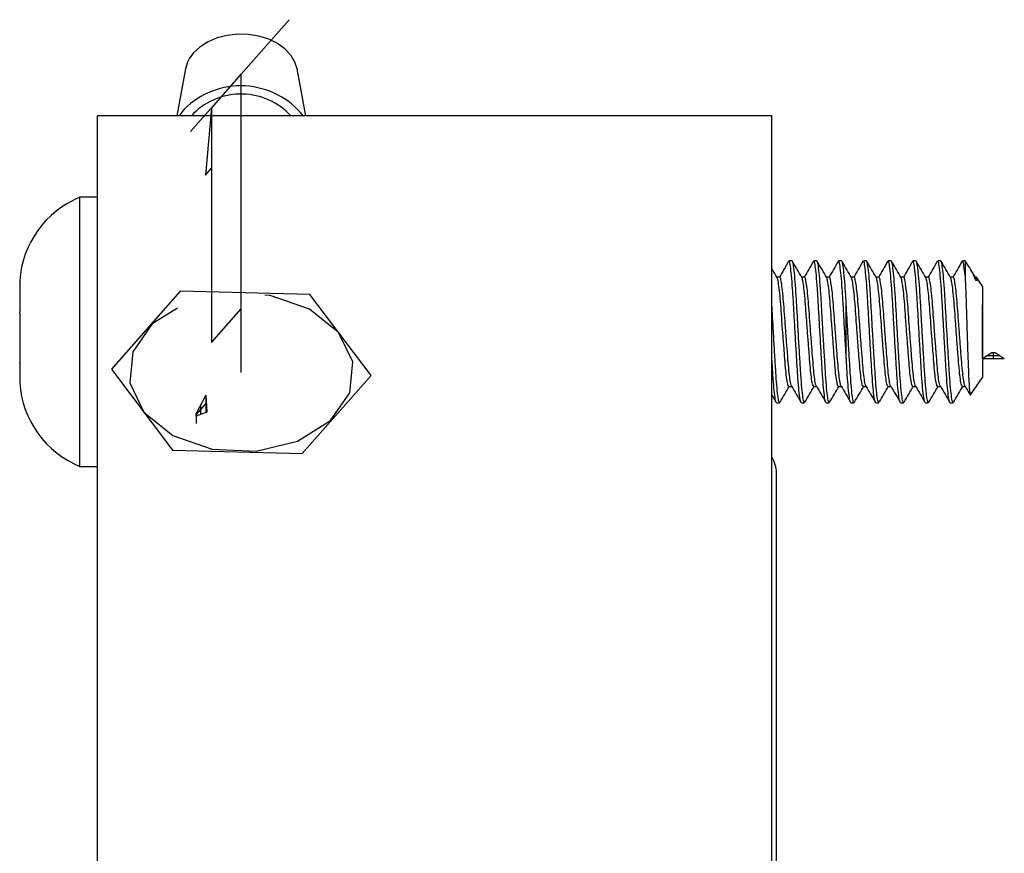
# Model space of a CAD drawing. Header units: inches. Extents: x 1.2 to 18.5, y 2.5 to 15.5.
# Tile 5 of 14: x 10.5 to 11.6, y 3.7 to 4.6. Entities that reach past the tile are written whole.
import ezdxf

# ---------------------------------------------------------------- set-up
doc = ezdxf.new("R2010")
doc.units = ezdxf.units.IN
doc.header["$MEASUREMENT"] = 0
doc.linetypes.add('CENTERX2', pattern=[0.8, 0.5, -0.1, 0.1, -0.1])

msp = doc.modelspace()

# ---------------------------------------------------------------- linework, layer by layer
at = {"color": 7, "linetype": 'CENTERX2'}
for p, q in [((10.6455, 4.5058), (10.7551, 4.63)), ((10.7019, 4.2381), (10.7019, 4.5697)), ((10.6689, 4.5322), (10.6622, 4.4574)), ((10.6622, 4.4574), (10.6689, 4.4649)), ((11.3746, 4.253), (11.3746, 4.3133)), ((11.5262, 4.253), (11.5262, 4.3133)), ((11.5382, 4.253), (11.5382, 4.2598)), ((11.5451, 4.2564), (11.5313, 4.2564)), ((10.6624, 4.2126), (10.6624, 4.1933)), ((10.6517, 4.1908), (10.6624, 4.203)), ((10.657, 4.1913), (10.657, 4.2024)), ((10.6517, 4.1894), (10.6517, 4.1811))]:
    msp.add_line(p, q, dxfattribs=at)
at = {"color": 7, "linetype": 'Continuous', "lineweight": 25}
for p, q in [((10.64, 4.5755), (10.6301, 4.5231)), ((10.7737, 4.5231), (10.7639, 4.5755)), ((11.2919, 4.5231), (10.5419, 4.5231)), ((10.5419, 2.5431), (10.5419, 4.5231)), ((10.6383, 4.5305), (10.6329, 4.5231)), ((10.6489, 4.5258), (10.6467, 4.5231)), ((11.2919, 2.5431), (11.2919, 4.5231)), ((10.5419, 4.4327), (10.5222, 4.4327)), ((10.5222, 4.4327), (10.5222, 4.1449)), ((11.3143, 4.3619), (11.3109, 4.3619)), ((11.3419, 4.3619), (11.3385, 4.3619)), ((11.3695, 4.3619), (11.366, 4.3619)), ((11.397, 4.3619), (11.3936, 4.3619)), ((11.4246, 4.3619), (11.4211, 4.3619)), ((11.4521, 4.3619), (11.4487, 4.3619)), ((11.4797, 4.3619), (11.4762, 4.3619)), ((11.5066, 4.3619), (11.5038, 4.3619)), ((11.5102, 4.3568), (11.5066, 4.3619)), ((11.5066, 4.3619), (11.5066, 4.3458)), ((11.5182, 4.3434), (11.5131, 4.3522)), ((10.4556, 4.3397), (10.4556, 4.3393)), ((10.4556, 4.3392), (10.4556, 4.3395)), ((10.4556, 4.3395), (10.4556, 4.3393)), ((10.4556, 4.3392), (10.4556, 4.3052)), ((11.3006, 4.344), (11.2974, 4.344)), ((11.3281, 4.344), (11.3249, 4.344)), ((11.3557, 4.344), (11.3525, 4.344)), ((11.3832, 4.344), (11.38, 4.344)), ((11.4108, 4.344), (11.4076, 4.344)), ((11.4384, 4.344), (11.4352, 4.344)), ((11.4659, 4.344), (11.4627, 4.344)), ((11.4935, 4.344), (11.4903, 4.344)), ((11.5192, 4.344), (11.5178, 4.344)), ((11.5192, 4.3397), (11.5181, 4.3434)), ((11.5262, 4.334), (11.5192, 4.344)), ((11.5192, 4.344), (11.5192, 4.3397)), ((11.5262, 4.334), (11.5262, 4.2362)), ((10.4556, 4.3049), (10.4556, 4.3052)), ((10.4556, 4.3044), (10.4556, 4.3049)), ((10.4556, 4.3044), (10.4556, 4.2491)), ((10.4556, 4.2486), (10.4556, 4.2491)), ((10.4556, 4.2482), (10.4556, 4.2491)), ((10.4556, 4.2484), (10.4556, 4.2486)), ((10.4556, 4.2484), (10.4556, 4.2266)), ((11.5127, 4.2131), (11.5262, 4.2323)), ((11.5262, 4.2362), (11.5262, 4.2323)), ((11.3109, 4.2223), (11.3141, 4.2223)), ((11.3385, 4.2223), (11.3416, 4.2223)), ((11.366, 4.2223), (11.3692, 4.2223)), ((11.3936, 4.2223), (11.3968, 4.2223)), ((11.4211, 4.2223), (11.4243, 4.2223)), ((11.4487, 4.2223), (11.4519, 4.2223)), ((11.4762, 4.2223), (11.4794, 4.2223)), ((11.5038, 4.2223), (11.507, 4.2223)), ((11.2919, 4.213), (11.2967, 4.2047)), ((11.2971, 4.2044), (11.3006, 4.2044)), ((11.3247, 4.2044), (11.3281, 4.2044)), ((11.3522, 4.2044), (11.3557, 4.2044)), ((11.3798, 4.2044), (11.3832, 4.2044)), ((11.4073, 4.2044), (11.4108, 4.2044)), ((11.4349, 4.2044), (11.4384, 4.2044)), ((11.4625, 4.2044), (11.4659, 4.2044)), ((11.49, 4.2044), (11.4935, 4.2044)), ((10.5222, 4.1449), (10.5222, 4.1335)), ((10.5222, 4.1335), (10.5419, 4.1335)), ((11.2969, 3.5948), (11.2969, 4.1261))]:
    msp.add_line(p, q, dxfattribs=at)
at = {"color": 7, "linetype": 'Continuous'}
for p, q in [((10.7019, 4.5697), (10.6689, 4.5322)), ((10.7019, 4.3088), (10.7019, 4.5697)), ((10.6689, 4.5322), (10.6689, 4.2713)), ((10.634, 4.3282), (10.5577, 4.2416)), ((10.7783, 4.3247), (10.634, 4.3282)), ((10.8462, 4.2347), (10.7783, 4.3247)), ((10.6689, 4.2713), (10.7019, 4.3088)), ((11.5365, 4.2598), (11.5262, 4.253)), ((11.54, 4.2598), (11.5365, 4.2598)), ((11.5503, 4.253), (11.54, 4.2598)), ((11.5503, 4.253), (11.5262, 4.253)), ((10.5577, 4.2416), (10.6256, 4.1515)), ((10.7698, 4.148), (10.8462, 4.2347)), ((10.6624, 4.2126), (10.6517, 4.1922)), ((10.6624, 4.2126), (10.6637, 4.1938)), ((10.6624, 4.1933), (10.6517, 4.1894)), ((10.6624, 4.1933), (10.6637, 4.1938)), ((10.6517, 4.1894), (10.6517, 4.1922)), ((10.6256, 4.1515), (10.7698, 4.148))]:
    msp.add_line(p, q, dxfattribs=at)
at = {"color": 7, "linetype": 'Continuous', "lineweight": 25, "flags": 128}
msp.add_lwpolyline([(10.7639, 4.5755), (10.7616, 4.5828), (10.7571, 4.5905), (10.7505, 4.5975), (10.7422, 4.6035), (10.7324, 4.6083), (10.7216, 4.6117), (10.71, 4.6136), (10.6981, 4.6139), (10.6864, 4.6126), (10.6752, 4.6097), (10.665, 4.6054), (10.6561, 4.5998), (10.6489, 4.5931)], dxfattribs=at)
at = {"color": 7, "linetype": 'CENTERX2', "flags": 128}
msp.add_lwpolyline([(10.5812, 4.2609), (10.578, 4.2265), (10.5937, 4.1938), (10.6259, 4.1679), (10.6697, 4.1527), (10.7184, 4.1505), (10.7645, 4.1616), (10.8012, 4.1844), (10.8227, 4.2153), (10.8258, 4.2497), (10.8101, 4.2824), (10.7779, 4.3083), (10.7342, 4.3235), (10.6855, 4.3257), (10.6393, 4.3146), (10.6027, 4.2919), (10.5812, 4.2609)], dxfattribs=at)
at = {"color": 7, "linetype": 'Continuous', "lineweight": 25}
for centre, radius, start, end in [((10.6756, 4.5685), 0.0363, 137.3418, 168.836), ((10.7013, 4.4673), 0.0892, 38.7233, 134.9479), ((10.7017, 4.4719), 0.0755, 42.7581, 134.428), ((10.5641, 4.3323), 0.1088, 112.6199, 176.1178), ((10.5641, 4.2339), 0.1088, 183.8822, 247.3801), ((11.2619, 4.1261), 0.035, 0, 31.0027)]:
    msp.add_arc(centre, radius, start, end, dxfattribs=at)
for points, knots in [([(11.3105, 4.3615), (11.3087, 4.3585), (11.3053, 4.3525), (11.3018, 4.3465), (11.3, 4.3435)], [0, 0, 0, 0, 0.500151, 1, 1, 1, 1]), ([(11.3243, 4.205), (11.3242, 4.205), (11.3238, 4.2049), (11.3229, 4.2099), (11.3217, 4.22), (11.3206, 4.2347), (11.3195, 4.2526), (11.3183, 4.2728), (11.3171, 4.2937), (11.316, 4.3137), (11.3149, 4.3316), (11.3137, 4.3465), (11.3125, 4.3566), (11.3116, 4.3617), (11.3111, 4.3613), (11.3109, 4.3612)], [0, 0, 0, 0, 0.010181, 0.097633, 0.185084, 0.269537, 0.353989, 0.441441, 0.528892, 0.613345, 0.698317, 0.786307, 0.8727, 0.957153, 1, 1, 1, 1]), ([(11.3281, 4.205), (11.3279, 4.2049), (11.3274, 4.2045), (11.3264, 4.2097), (11.3252, 4.22), (11.3241, 4.2347), (11.323, 4.2526), (11.3218, 4.2728), (11.3206, 4.2937), (11.3195, 4.3136), (11.3184, 4.3315), (11.3172, 4.3464), (11.316, 4.3567), (11.3151, 4.3618), (11.3145, 4.3613), (11.3143, 4.3612)], [0, 0, 0, 0, 0.040339, 0.125129, 0.209919, 0.291801, 0.373684, 0.458474, 0.543263, 0.625146, 0.707029, 0.791818, 0.876608, 0.961049, 1, 1, 1, 1]), ([(11.3252, 4.3434), (11.3235, 4.3464), (11.32, 4.3524), (11.3165, 4.3584), (11.3148, 4.3614)], [0, 0, 0, 0, 0.499717, 1, 1, 1, 1]), ([(11.338, 4.3615), (11.3363, 4.3585), (11.3328, 4.3525), (11.3293, 4.3465), (11.3276, 4.3435)], [0, 0, 0, 0, 0.500151, 1, 1, 1, 1]), ([(11.3518, 4.205), (11.3518, 4.205), (11.3514, 4.2049), (11.3505, 4.2099), (11.3493, 4.22), (11.3482, 4.2347), (11.3471, 4.2526), (11.3459, 4.2728), (11.3447, 4.2937), (11.3436, 4.3137), (11.3425, 4.3316), (11.3413, 4.3465), (11.3401, 4.3566), (11.3392, 4.3617), (11.3386, 4.3613), (11.3385, 4.3612)], [0, 0, 0, 0, 0.010181, 0.097633, 0.185084, 0.269537, 0.353989, 0.441441, 0.528892, 0.613345, 0.698317, 0.786307, 0.8727, 0.957153, 1, 1, 1, 1]), ([(11.3557, 4.205), (11.3555, 4.2049), (11.355, 4.2045), (11.3539, 4.2097), (11.3527, 4.22), (11.3516, 4.2347), (11.3506, 4.2526), (11.3493, 4.2728), (11.3481, 4.2937), (11.347, 4.3136), (11.346, 4.3315), (11.3447, 4.3464), (11.3435, 4.3567), (11.3426, 4.3618), (11.3421, 4.3613), (11.3419, 4.3612)], [0, 0, 0, 0, 0.040339, 0.125129, 0.209919, 0.291801, 0.373684, 0.458474, 0.543263, 0.625146, 0.707029, 0.791818, 0.876608, 0.961049, 1, 1, 1, 1]), ([(11.3528, 4.3434), (11.3511, 4.3464), (11.3476, 4.3524), (11.3441, 4.3584), (11.3424, 4.3614)], [0, 0, 0, 0, 0.499717, 1, 1, 1, 1]), ([(11.3656, 4.3615), (11.3639, 4.3585), (11.3604, 4.3525), (11.3569, 4.3465), (11.3552, 4.3435)], [0, 0, 0, 0, 0.500151, 1, 1, 1, 1]), ([(11.3794, 4.205), (11.3793, 4.205), (11.3789, 4.2049), (11.378, 4.2099), (11.3768, 4.22), (11.3757, 4.2347), (11.3747, 4.2526), (11.3735, 4.2728), (11.3722, 4.2937), (11.3712, 4.3137), (11.3701, 4.3316), (11.3689, 4.3465), (11.3676, 4.3566), (11.3667, 4.3617), (11.3662, 4.3613), (11.366, 4.3612)], [0, 0, 0, 0, 0.010181, 0.097633, 0.185084, 0.269537, 0.353989, 0.441441, 0.528892, 0.613345, 0.698317, 0.786307, 0.8727, 0.957153, 1, 1, 1, 1]), ([(11.3832, 4.205), (11.3831, 4.2049), (11.3825, 4.2045), (11.3815, 4.2097), (11.3803, 4.22), (11.3792, 4.2347), (11.3781, 4.2526), (11.3769, 4.2728), (11.3757, 4.2937), (11.3746, 4.3136), (11.3735, 4.3315), (11.3723, 4.3464), (11.3711, 4.3567), (11.3702, 4.3618), (11.3696, 4.3613), (11.3695, 4.3612)], [0, 0, 0, 0, 0.040339, 0.125129, 0.209919, 0.291801, 0.373684, 0.458474, 0.543263, 0.625146, 0.707029, 0.791818, 0.876608, 0.961049, 1, 1, 1, 1]), ([(11.3804, 4.3434), (11.3786, 4.3464), (11.3751, 4.3524), (11.3717, 4.3584), (11.3699, 4.3614)], [0, 0, 0, 0, 0.499717, 1, 1, 1, 1]), ([(11.3931, 4.3615), (11.3914, 4.3585), (11.3879, 4.3525), (11.3845, 4.3465), (11.3827, 4.3435)], [0, 0, 0, 0, 0.500151, 1, 1, 1, 1]), ([(11.4069, 4.205), (11.4069, 4.205), (11.4065, 4.2049), (11.4056, 4.2099), (11.4044, 4.22), (11.4033, 4.2347), (11.4022, 4.2526), (11.401, 4.2728), (11.3998, 4.2937), (11.3987, 4.3137), (11.3976, 4.3316), (11.3964, 4.3465), (11.3952, 4.3566), (11.3943, 4.3617), (11.3938, 4.3613), (11.3936, 4.3612)], [0, 0, 0, 0, 0.010181, 0.097633, 0.185084, 0.269537, 0.353989, 0.441441, 0.528892, 0.613345, 0.698317, 0.786307, 0.8727, 0.957153, 1, 1, 1, 1]), ([(11.4108, 4.205), (11.4106, 4.2049), (11.4101, 4.2045), (11.409, 4.2097), (11.4078, 4.22), (11.4068, 4.2347), (11.4057, 4.2526), (11.4045, 4.2728), (11.4032, 4.2937), (11.4022, 4.3136), (11.4011, 4.3315), (11.3999, 4.3464), (11.3986, 4.3567), (11.3977, 4.3618), (11.3972, 4.3613), (11.397, 4.3612)], [0, 0, 0, 0, 0.040339, 0.125129, 0.209919, 0.291801, 0.373684, 0.458474, 0.543263, 0.625146, 0.707029, 0.791818, 0.876608, 0.961049, 1, 1, 1, 1]), ([(11.4079, 4.3434), (11.4062, 4.3464), (11.4027, 4.3524), (11.3992, 4.3584), (11.3975, 4.3614)], [0, 0, 0, 0, 0.499717, 1, 1, 1, 1]), ([(11.4207, 4.3615), (11.419, 4.3585), (11.4155, 4.3525), (11.412, 4.3465), (11.4103, 4.3435)], [0, 0, 0, 0, 0.500151, 1, 1, 1, 1]), ([(11.4345, 4.205), (11.4345, 4.205), (11.434, 4.2049), (11.4332, 4.2099), (11.4319, 4.22), (11.4309, 4.2347), (11.4298, 4.2526), (11.4286, 4.2728), (11.4274, 4.2937), (11.4263, 4.3137), (11.4252, 4.3316), (11.424, 4.3465), (11.4228, 4.3566), (11.4219, 4.3617), (11.4213, 4.3613), (11.4211, 4.3612)], [0, 0, 0, 0, 0.010181, 0.097633, 0.185084, 0.269537, 0.353989, 0.441441, 0.528892, 0.613345, 0.698317, 0.786307, 0.8727, 0.957153, 1, 1, 1, 1]), ([(11.4384, 4.205), (11.4382, 4.2049), (11.4376, 4.2045), (11.4366, 4.2097), (11.4354, 4.22), (11.4343, 4.2347), (11.4332, 4.2526), (11.432, 4.2728), (11.4308, 4.2937), (11.4297, 4.3136), (11.4286, 4.3315), (11.4274, 4.3464), (11.4262, 4.3567), (11.4253, 4.3618), (11.4247, 4.3613), (11.4246, 4.3612)], [0, 0, 0, 0, 0.040339, 0.125129, 0.209919, 0.291801, 0.373684, 0.458474, 0.543263, 0.625146, 0.707029, 0.791818, 0.876608, 0.961049, 1, 1, 1, 1]), ([(11.4355, 4.3434), (11.4337, 4.3464), (11.4303, 4.3524), (11.4268, 4.3584), (11.425, 4.3614)], [0, 0, 0, 0, 0.499717, 1, 1, 1, 1]), ([(11.4483, 4.3615), (11.4465, 4.3585), (11.4431, 4.3525), (11.4396, 4.3465), (11.4378, 4.3435)], [0, 0, 0, 0, 0.500151, 1, 1, 1, 1]), ([(11.4621, 4.205), (11.462, 4.205), (11.4616, 4.2049), (11.4607, 4.2099), (11.4595, 4.22), (11.4584, 4.2347), (11.4573, 4.2526), (11.4561, 4.2728), (11.4549, 4.2937), (11.4538, 4.3137), (11.4527, 4.3316), (11.4515, 4.3465), (11.4503, 4.3566), (11.4494, 4.3617), (11.4489, 4.3613), (11.4487, 4.3612)], [0, 0, 0, 0, 0.010181, 0.097633, 0.185084, 0.269537, 0.353989, 0.441441, 0.528892, 0.613345, 0.698317, 0.786307, 0.8727, 0.957153, 1, 1, 1, 1]), ([(11.4659, 4.205), (11.4657, 4.2049), (11.4652, 4.2045), (11.4642, 4.2097), (11.463, 4.22), (11.4619, 4.2347), (11.4608, 4.2526), (11.4596, 4.2728), (11.4584, 4.2937), (11.4573, 4.3136), (11.4562, 4.3315), (11.455, 4.3464), (11.4537, 4.3567), (11.4529, 4.3618), (11.4523, 4.3613), (11.4521, 4.3612)], [0, 0, 0, 0, 0.040339, 0.125129, 0.209919, 0.291801, 0.373684, 0.458474, 0.543263, 0.625146, 0.707029, 0.791818, 0.876608, 0.961049, 1, 1, 1, 1]), ([(11.463, 4.3434), (11.4613, 4.3464), (11.4578, 4.3524), (11.4543, 4.3584), (11.4526, 4.3614)], [0, 0, 0, 0, 0.499717, 1, 1, 1, 1]), ([(11.4758, 4.3615), (11.4741, 4.3585), (11.4706, 4.3525), (11.4671, 4.3465), (11.4654, 4.3435)], [0, 0, 0, 0, 0.500151, 1, 1, 1, 1]), ([(11.4896, 4.205), (11.4896, 4.205), (11.4892, 4.2049), (11.4883, 4.2099), (11.4871, 4.22), (11.486, 4.2347), (11.4849, 4.2526), (11.4837, 4.2728), (11.4825, 4.2937), (11.4814, 4.3137), (11.4803, 4.3316), (11.4791, 4.3465), (11.4779, 4.3566), (11.477, 4.3617), (11.4764, 4.3613), (11.4762, 4.3612)], [0, 0, 0, 0, 0.010181, 0.097633, 0.185084, 0.269537, 0.353989, 0.441441, 0.528892, 0.613345, 0.698317, 0.786307, 0.8727, 0.957153, 1, 1, 1, 1]), ([(11.4935, 4.205), (11.4933, 4.2049), (11.4927, 4.2045), (11.4917, 4.2097), (11.4905, 4.22), (11.4894, 4.2347), (11.4883, 4.2526), (11.4871, 4.2728), (11.4859, 4.2937), (11.4848, 4.3136), (11.4838, 4.3315), (11.4825, 4.3464), (11.4813, 4.3567), (11.4804, 4.3618), (11.4799, 4.3613), (11.4797, 4.3612)], [0, 0, 0, 0, 0.0403392, 0.125129, 0.2099188, 0.2918013, 0.3736839, 0.4584737, 0.5432634, 0.625146, 0.7070285, 0.7918183, 0.8766081, 0.9610493, 1, 1, 1, 1]), ([(11.4906, 4.3434), (11.4889, 4.3464), (11.4854, 4.3524), (11.4819, 4.3584), (11.4802, 4.3614)], [0, 0, 0, 0, 0.499717, 1, 1, 1, 1]), ([(11.5034, 4.3615), (11.5016, 4.3585), (11.4982, 4.3525), (11.4947, 4.3465), (11.493, 4.3435)], [0, 0, 0, 0, 0.500151, 1, 1, 1, 1]), ([(11.5066, 4.3458), (11.5062, 4.3495), (11.5054, 4.3568), (11.5045, 4.3617), (11.504, 4.3613), (11.5038, 4.3612)], [0, 0, 0, 0, 0.404287, 0.799492, 1, 1, 1, 1]), ([(11.2977, 4.3434), (11.2959, 4.3464), (11.294, 4.3497), (11.2921, 4.353), (11.2919, 4.3533)], [0, 0, 0, 0, 0.9064749, 1, 1, 1, 1]), ([(11.5192, 4.3397), (11.5181, 4.342), (11.516, 4.3466), (11.5136, 4.3514), (11.5116, 4.3547), (11.5107, 4.3561), (11.5102, 4.3567)], [0, 0, 0, 0, 0.32079, 0.650811, 0.841975, 1, 1, 1, 1]), ([(11.3109, 4.2228), (11.3107, 4.2227), (11.3102, 4.2224), (11.3091, 4.2264), (11.3079, 4.2343), (11.3068, 4.2457), (11.3058, 4.2595), (11.3046, 4.2751), (11.3033, 4.2913), (11.3023, 4.3067), (11.3012, 4.3205), (11.3, 4.332), (11.2991, 4.3375), (11.2984, 4.3415), (11.298, 4.3424), (11.2977, 4.3434)], [0, 0, 0, 0, 0.042117, 0.130658, 0.219199, 0.304691, 0.390183, 0.478723, 0.567264, 0.652756, 0.738248, 0.826789, 0.915329, 0.919215, 1, 1, 1, 1]), ([(11.3138, 4.2228), (11.3138, 4.2228), (11.3134, 4.2228), (11.3126, 4.2266), (11.3114, 4.2343), (11.3103, 4.2457), (11.3092, 4.2595), (11.308, 4.2751), (11.3068, 4.2913), (11.3057, 4.3067), (11.3046, 4.3205), (11.3034, 4.332), (11.3022, 4.3399), (11.3013, 4.3438), (11.3007, 4.3436), (11.3006, 4.3435)], [0, 0, 0, 0, 0.000195, 0.088535, 0.176875, 0.262173, 0.347471, 0.435811, 0.52415, 0.609448, 0.694746, 0.783086, 0.871426, 0.956724, 1, 1, 1, 1]), ([(11.3385, 4.2228), (11.3383, 4.2227), (11.3377, 4.2224), (11.3367, 4.2264), (11.3355, 4.2343), (11.3344, 4.2457), (11.3333, 4.2595), (11.3321, 4.2751), (11.3309, 4.2913), (11.3298, 4.3067), (11.3287, 4.3205), (11.3275, 4.332), (11.3267, 4.3375), (11.3259, 4.3415), (11.3256, 4.3424), (11.3252, 4.3434)], [0, 0, 0, 0, 0.042117, 0.130658, 0.219199, 0.304691, 0.390183, 0.478723, 0.567264, 0.652756, 0.738248, 0.826789, 0.915329, 0.919215, 1, 1, 1, 1]), ([(11.3414, 4.2228), (11.3414, 4.2228), (11.341, 4.2228), (11.3401, 4.2266), (11.3389, 4.2343), (11.3379, 4.2457), (11.3368, 4.2595), (11.3356, 4.2751), (11.3343, 4.2913), (11.3333, 4.3067), (11.3322, 4.3205), (11.331, 4.332), (11.3297, 4.3399), (11.3288, 4.3438), (11.3283, 4.3436), (11.3281, 4.3435)], [0, 0, 0, 0, 0.000195, 0.088535, 0.176875, 0.262173, 0.347471, 0.435811, 0.52415, 0.609448, 0.694746, 0.783086, 0.871426, 0.956724, 1, 1, 1, 1]), ([(11.366, 4.2228), (11.3658, 4.2227), (11.3653, 4.2224), (11.3643, 4.2264), (11.363, 4.2343), (11.362, 4.2457), (11.3609, 4.2595), (11.3597, 4.2751), (11.3585, 4.2913), (11.3574, 4.3067), (11.3563, 4.3205), (11.3551, 4.332), (11.3542, 4.3375), (11.3535, 4.3415), (11.3531, 4.3424), (11.3528, 4.3434)], [0, 0, 0, 0, 0.042117, 0.130658, 0.219199, 0.304691, 0.390183, 0.478723, 0.567264, 0.652756, 0.738248, 0.826789, 0.915329, 0.919215, 1, 1, 1, 1]), ([(11.3689, 4.2228), (11.3689, 4.2228), (11.3685, 4.2228), (11.3677, 4.2266), (11.3665, 4.2343), (11.3654, 4.2457), (11.3643, 4.2595), (11.3631, 4.2751), (11.3619, 4.2913), (11.3608, 4.3067), (11.3597, 4.3205), (11.3585, 4.332), (11.3573, 4.3399), (11.3564, 4.3438), (11.3559, 4.3436), (11.3557, 4.3435)], [0, 0, 0, 0, 0.000195, 0.088535, 0.176875, 0.262173, 0.347471, 0.435811, 0.52415, 0.609448, 0.694746, 0.783086, 0.871426, 0.956724, 1, 1, 1, 1]), ([(11.3936, 4.2228), (11.3934, 4.2227), (11.3928, 4.2224), (11.3918, 4.2264), (11.3906, 4.2343), (11.3895, 4.2457), (11.3884, 4.2595), (11.3872, 4.2751), (11.386, 4.2913), (11.3849, 4.3067), (11.3839, 4.3205), (11.3826, 4.332), (11.3818, 4.3375), (11.381, 4.3415), (11.3807, 4.3424), (11.3804, 4.3434)], [0, 0, 0, 0, 0.042117, 0.130658, 0.219199, 0.304691, 0.390183, 0.478723, 0.567264, 0.652756, 0.738248, 0.826789, 0.915329, 0.919215, 1, 1, 1, 1]), ([(11.3965, 4.2228), (11.3965, 4.2228), (11.3961, 4.2228), (11.3953, 4.2266), (11.3941, 4.2343), (11.393, 4.2457), (11.3919, 4.2595), (11.3907, 4.2751), (11.3895, 4.2913), (11.3884, 4.3067), (11.3873, 4.3205), (11.3861, 4.332), (11.3849, 4.3399), (11.384, 4.3438), (11.3834, 4.3436), (11.3832, 4.3435)], [0, 0, 0, 0, 0.000195, 0.088535, 0.176875, 0.262173, 0.347471, 0.435811, 0.52415, 0.609448, 0.694746, 0.783086, 0.871426, 0.956724, 1, 1, 1, 1]), ([(11.4211, 4.2228), (11.421, 4.2227), (11.4204, 4.2224), (11.4194, 4.2264), (11.4182, 4.2343), (11.4171, 4.2457), (11.416, 4.2595), (11.4148, 4.2751), (11.4136, 4.2913), (11.4125, 4.3067), (11.4114, 4.3205), (11.4102, 4.332), (11.4094, 4.3375), (11.4086, 4.3415), (11.4082, 4.3424), (11.4079, 4.3434)], [0, 0, 0, 0, 0.042117, 0.130658, 0.219199, 0.304691, 0.390183, 0.478723, 0.567264, 0.652756, 0.738248, 0.826789, 0.915329, 0.919215, 1, 1, 1, 1]), ([(11.424, 4.2228), (11.424, 4.2228), (11.4237, 4.2228), (11.4228, 4.2266), (11.4216, 4.2343), (11.4205, 4.2457), (11.4195, 4.2595), (11.4182, 4.2751), (11.417, 4.2913), (11.4159, 4.3067), (11.4149, 4.3205), (11.4136, 4.332), (11.4124, 4.3399), (11.4115, 4.3438), (11.411, 4.3436), (11.4108, 4.3435)], [0, 0, 0, 0, 0.000195, 0.088535, 0.176875, 0.262173, 0.347471, 0.435811, 0.52415, 0.609448, 0.694746, 0.783086, 0.871426, 0.956724, 1, 1, 1, 1]), ([(11.4487, 4.2228), (11.4485, 4.2227), (11.448, 4.2224), (11.4469, 4.2264), (11.4457, 4.2343), (11.4446, 4.2457), (11.4436, 4.2595), (11.4423, 4.2751), (11.4411, 4.2913), (11.4401, 4.3067), (11.439, 4.3205), (11.4378, 4.332), (11.4369, 4.3375), (11.4362, 4.3415), (11.4358, 4.3424), (11.4355, 4.3434)], [0, 0, 0, 0, 0.042117, 0.130658, 0.219199, 0.304691, 0.390183, 0.478723, 0.567264, 0.652756, 0.738248, 0.826789, 0.915329, 0.919215, 1, 1, 1, 1]), ([(11.4516, 4.2228), (11.4516, 4.2228), (11.4512, 4.2228), (11.4504, 4.2266), (11.4492, 4.2343), (11.4481, 4.2457), (11.447, 4.2595), (11.4458, 4.2751), (11.4446, 4.2913), (11.4435, 4.3067), (11.4424, 4.3205), (11.4412, 4.332), (11.44, 4.3399), (11.4391, 4.3438), (11.4385, 4.3436), (11.4384, 4.3435)], [0, 0, 0, 0, 0.000195, 0.088535, 0.176875, 0.262173, 0.347471, 0.435811, 0.52415, 0.609448, 0.694746, 0.783086, 0.871426, 0.956724, 1, 1, 1, 1]), ([(11.4762, 4.2228), (11.4761, 4.2227), (11.4755, 4.2224), (11.4745, 4.2264), (11.4733, 4.2343), (11.4722, 4.2457), (11.4711, 4.2595), (11.4699, 4.2751), (11.4687, 4.2913), (11.4676, 4.3067), (11.4665, 4.3205), (11.4653, 4.332), (11.4645, 4.3375), (11.4637, 4.3415), (11.4634, 4.3424), (11.463, 4.3434)], [0, 0, 0, 0, 0.042117, 0.130658, 0.219199, 0.304691, 0.390183, 0.478723, 0.567264, 0.652756, 0.738248, 0.826789, 0.915329, 0.919215, 1, 1, 1, 1]), ([(11.4792, 4.2228), (11.4792, 4.2228), (11.4788, 4.2228), (11.4779, 4.2266), (11.4767, 4.2343), (11.4756, 4.2457), (11.4746, 4.2595), (11.4734, 4.2751), (11.4721, 4.2913), (11.4711, 4.3067), (11.47, 4.3205), (11.4688, 4.332), (11.4675, 4.3399), (11.4666, 4.3438), (11.4661, 4.3436), (11.4659, 4.3435)], [0, 0, 0, 0, 0.000195, 0.088535, 0.176875, 0.262173, 0.347471, 0.435811, 0.52415, 0.609448, 0.694746, 0.783086, 0.871426, 0.956724, 1, 1, 1, 1]), ([(11.5038, 4.2228), (11.5036, 4.2227), (11.5031, 4.2224), (11.5021, 4.2264), (11.5008, 4.2343), (11.4998, 4.2457), (11.4987, 4.2595), (11.4975, 4.2751), (11.4963, 4.2913), (11.4952, 4.3067), (11.4941, 4.3205), (11.4929, 4.332), (11.492, 4.3375), (11.4913, 4.3415), (11.4909, 4.3424), (11.4906, 4.3434)], [0, 0, 0, 0, 0.042117, 0.130658, 0.219199, 0.304691, 0.390183, 0.478723, 0.567264, 0.652756, 0.738248, 0.826789, 0.915329, 0.919215, 1, 1, 1, 1]), ([(11.5067, 4.2228), (11.5067, 4.2228), (11.5063, 4.2228), (11.5055, 4.2266), (11.5043, 4.2343), (11.5032, 4.2457), (11.5021, 4.2595), (11.5009, 4.2751), (11.4997, 4.2913), (11.4986, 4.3067), (11.4975, 4.3205), (11.4963, 4.332), (11.4951, 4.3399), (11.4942, 4.3438), (11.4937, 4.3436), (11.4935, 4.3435)], [0, 0, 0, 0, 0.000195, 0.088535, 0.176875, 0.262173, 0.347471, 0.435811, 0.52415, 0.609448, 0.694746, 0.783086, 0.871426, 0.956724, 1, 1, 1, 1]), ([(11.5066, 4.3458), (11.5067, 4.3445), (11.5069, 4.3407), (11.5071, 4.3348), (11.5074, 4.3282), (11.5076, 4.3227), (11.5078, 4.3168), (11.508, 4.3105), (11.5082, 4.3042), (11.5084, 4.2977), (11.5086, 4.2912), (11.5088, 4.2847), (11.509, 4.2782), (11.5092, 4.2718), (11.5094, 4.2657), (11.5096, 4.2597), (11.5098, 4.2538), (11.5101, 4.2483), (11.5103, 4.243), (11.5104, 4.238), (11.5106, 4.2333), (11.5109, 4.2277), (11.5112, 4.223), (11.5115, 4.2192), (11.5118, 4.2162), (11.512, 4.2141), (11.5123, 4.2131), (11.5125, 4.2127), (11.5126, 4.2131), (11.5126, 4.2132)], [0, 0, 0, 0, 0.031135, 0.094229, 0.126243, 0.16136, 0.19672, 0.232862, 0.269284, 0.303869, 0.338709, 0.374359, 0.410289, 0.443806, 0.477556, 0.512041, 0.546778, 0.580291, 0.614037, 0.648524, 0.683276, 0.716352, 0.783714, 0.818089, 0.850003, 0.914917, 0.947994, 0.979903, 1, 1, 1, 1]), ([(11.3006, 4.205), (11.3004, 4.2049), (11.2998, 4.2045), (11.2988, 4.2097), (11.2976, 4.22), (11.2965, 4.2347), (11.2954, 4.2526), (11.2942, 4.2727), (11.293, 4.2938), (11.2923, 4.3069), (11.2919, 4.3133)], [0, 0, 0, 0, 0.064528, 0.20016, 0.335792, 0.466773, 0.597755, 0.733387, 0.869019, 1, 1, 1, 1]), ([(11.2967, 4.205), (11.2967, 4.205), (11.2962, 4.2049), (11.2954, 4.2099), (11.2942, 4.2199), (11.2931, 4.2348), (11.2924, 4.2465), (11.2919, 4.2534), (11.2919, 4.2537)], [0, 0, 0, 0, 0.02841, 0.272426, 0.516442, 0.752091, 0.987741, 1, 1, 1, 1]), ([(11.301, 4.2048), (11.3028, 4.2078), (11.3062, 4.2139), (11.3097, 4.2198), (11.3115, 4.2228)], [0, 0, 0, 0, 0.500283, 1, 1, 1, 1]), ([(11.3138, 4.2228), (11.3155, 4.2198), (11.319, 4.2138), (11.3225, 4.2078), (11.3243, 4.2047)], [0, 0, 0, 0, 0.499675, 1, 1, 1, 1]), ([(11.3286, 4.2048), (11.3303, 4.2078), (11.3338, 4.2139), (11.3373, 4.2198), (11.339, 4.2228)], [0, 0, 0, 0, 0.500283, 1, 1, 1, 1]), ([(11.3414, 4.2228), (11.3431, 4.2198), (11.3466, 4.2138), (11.3501, 4.2078), (11.3518, 4.2047)], [0, 0, 0, 0, 0.499675, 1, 1, 1, 1]), ([(11.3561, 4.2048), (11.3579, 4.2078), (11.3614, 4.2139), (11.3648, 4.2198), (11.3666, 4.2228)], [0, 0, 0, 0, 0.500283, 1, 1, 1, 1]), ([(11.3689, 4.2228), (11.3707, 4.2198), (11.3742, 4.2138), (11.3776, 4.2078), (11.3794, 4.2047)], [0, 0, 0, 0, 0.499675, 1, 1, 1, 1]), ([(11.3837, 4.2048), (11.3854, 4.2078), (11.3889, 4.2139), (11.3924, 4.2198), (11.3941, 4.2228)], [0, 0, 0, 0, 0.500283, 1, 1, 1, 1]), ([(11.3965, 4.2228), (11.3982, 4.2198), (11.4017, 4.2138), (11.4052, 4.2078), (11.407, 4.2047)], [0, 0, 0, 0, 0.499675, 1, 1, 1, 1]), ([(11.4113, 4.2048), (11.413, 4.2078), (11.4165, 4.2139), (11.42, 4.2198), (11.4217, 4.2228)], [0, 0, 0, 0, 0.500283, 1, 1, 1, 1]), ([(11.424, 4.2228), (11.4258, 4.2198), (11.4293, 4.2138), (11.4328, 4.2078), (11.4345, 4.2047)], [0, 0, 0, 0, 0.499675, 1, 1, 1, 1]), ([(11.4388, 4.2048), (11.4406, 4.2078), (11.444, 4.2139), (11.4475, 4.2198), (11.4493, 4.2228)], [0, 0, 0, 0, 0.500283, 1, 1, 1, 1]), ([(11.4516, 4.2228), (11.4533, 4.2198), (11.4568, 4.2138), (11.4603, 4.2078), (11.4621, 4.2047)], [0, 0, 0, 0, 0.499675, 1, 1, 1, 1]), ([(11.4664, 4.2048), (11.4681, 4.2078), (11.4716, 4.2139), (11.4751, 4.2198), (11.4768, 4.2228)], [0, 0, 0, 0, 0.500283, 1, 1, 1, 1]), ([(11.4792, 4.2228), (11.4809, 4.2198), (11.4844, 4.2138), (11.4879, 4.2078), (11.4896, 4.2047)], [0, 0, 0, 0, 0.499675, 1, 1, 1, 1]), ([(11.4939, 4.2048), (11.4957, 4.2078), (11.4991, 4.2139), (11.5026, 4.2198), (11.5044, 4.2228)], [0, 0, 0, 0, 0.500283, 1, 1, 1, 1]), ([(11.5067, 4.2228), (11.5085, 4.2198), (11.5103, 4.2165), (11.5122, 4.2133), (11.5124, 4.2131)], [0, 0, 0, 0, 0.927219, 1, 1, 1, 1])]:
    msp.add_open_spline(points, degree=3, knots=knots, dxfattribs=at)

doc.saveas('drawing.dxf')
